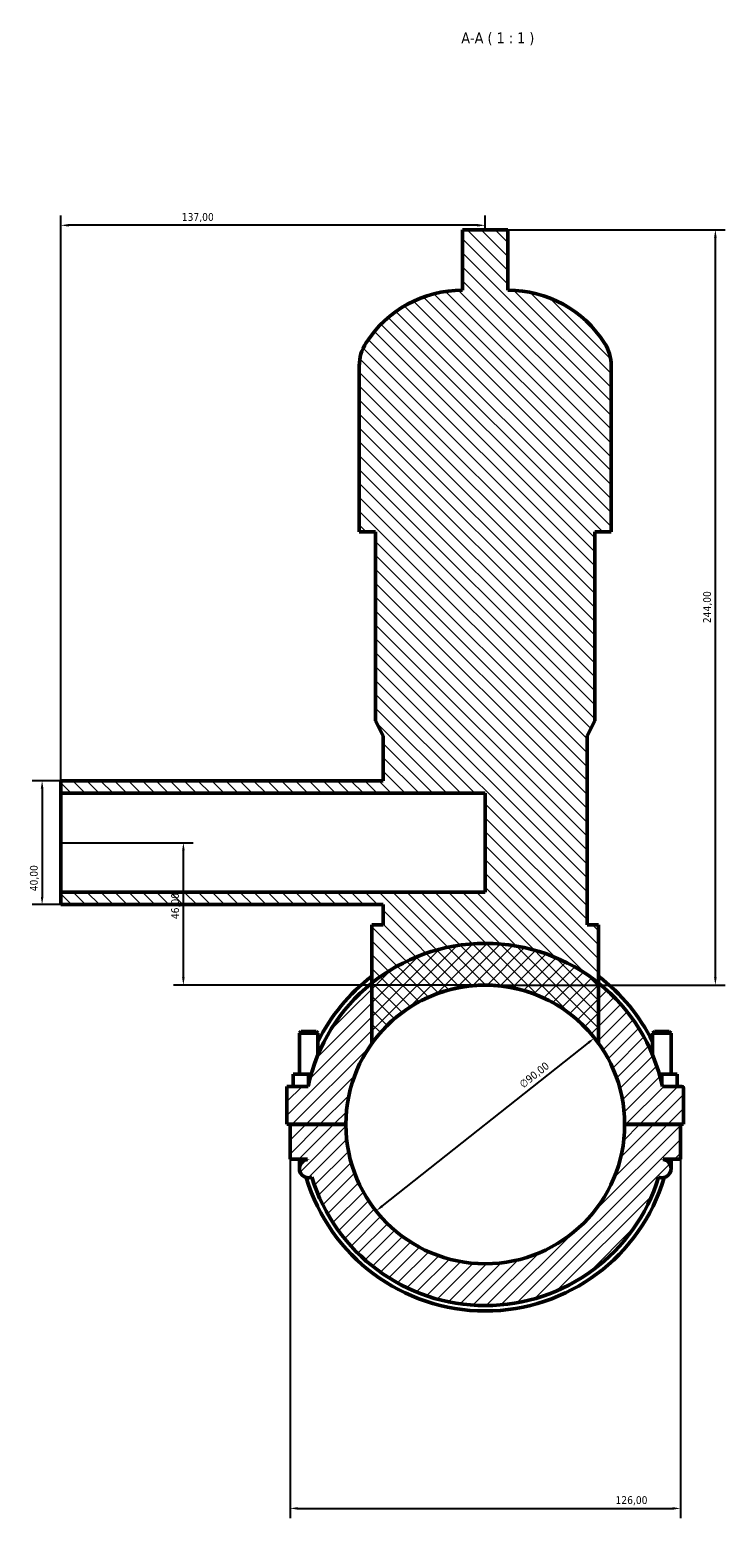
# Model space of a CAD drawing. Header units: millimetres. Extents: x 0 to 955, y -206 to 1211.
# Tile 7 of 8: x 342 to 566, y 730 to 1211. Entities that reach past the tile are written whole.
import ezdxf

# ---------------------------------------------------------------- set-up
doc = ezdxf.new("R2010")
doc.units = ezdxf.units.MM
for name, color, linetype, lineweight in [('Dimension (ISO)', 7, 'Continuous', 25), ('Hatch (ISO)', 7, 'Continuous', 18), ('Symbol (ISO)', 7, 'Continuous', 25), ('Visible (ISO)', 7, 'Continuous', 50)]:
    doc.layers.add(name, color=color, linetype=linetype, lineweight=lineweight)
doc.styles.add('Label Text (ISO)', font='tahoma.ttf')
doc.styles.add('Note Text (ISO)', font='tahoma.ttf')
doc.dimstyles.new('Default (ISO)', dxfattribs={"dimtxt": 2.5, "dimasz": 2.5, "dimexe": 3.175, "dimexo": 0, "dimgap": 0.762, "dimtad": 1, "dimrnd": 1e-08, "dimzin": 0, "dimtxsty": 'Note Text (ISO)', "dimcen": 0.09, "dimdle": 10, "dimclrd": 256, "dimclre": 256, "dimclrt": 232, "dimazin": 0, "dimtfac": 1.40208, "dimtmove": 0, "dimatfit": 3, "dimfxl": 1, "dimtolj": 1, "dimtzin": 0, "dimlwd": -1, "dimlwe": -1, "dimarcsym": 0})

# ---------------------------------------------------------------- blocks, each defined once
blk = doc.blocks.new('*D7')
at = {"layer": 'Defpoints', "color": 0, "transparency": 16777216}
for p in [(426.03, 846.45), (552.03, 846.45), (552.03, 733.67)]:
    blk.add_point(p, dxfattribs=at)
at = {"layer": 'Dimension (ISO)', "transparency": 16777216}
for p, q in [((426.03, 846.45), (426.03, 730.5)), ((552.03, 846.45), (552.03, 730.5)), ((428.53, 733.67), (549.53, 733.67))]:
    blk.add_line(p, q, dxfattribs=at)
for points in [[(428.53, 734.09), (428.53, 733.25), (426.03, 733.67)], [(549.53, 734.09), (549.53, 733.25), (552.03, 733.67)]]:
    blk.add_solid(points, dxfattribs=at)
at = {"layer": 'Dimension (ISO)', "color": 232, "true_color": 0xca0064, "transparency": 16777216, "insert": (531.08, 737.61), "char_height": 2.5, "attachment_point": 1, "style": 'Note Text (ISO)'}
blk.add_mtext('\\A1;126,00', dxfattribs=at)
blk = doc.blocks.new('*D8')
at = {"layer": 'Defpoints', "color": 0, "transparency": 16777216}
for p in [(524.29, 885.65), (453.77, 829.74)]:
    blk.add_point(p, dxfattribs=at)
at = {"layer": 'Dimension (ISO)', "transparency": 16777216}
blk.add_line((455.73, 831.29), (522.33, 884.1), dxfattribs=at)
for points in [[(522.07, 884.43), (522.59, 883.77), (524.29, 885.65)], [(455.47, 831.62), (455.99, 830.96), (453.77, 829.74)]]:
    blk.add_solid(points, dxfattribs=at)
at = {"layer": 'Dimension (ISO)', "color": 232, "true_color": 0xca0064, "transparency": 16777216, "insert": (499.74, 871.26), "char_height": 2.5, "attachment_point": 1, "rotation": 38.4097, "style": 'Note Text (ISO)'}
blk.add_mtext('\\A1;∅90,00', dxfattribs=at)
blk = doc.blocks.new('*D9')
at = {"layer": 'Defpoints', "color": 0, "transparency": 16777216}
for p in [(352.03, 968.7), (345.99, 928.7), (352.03, 928.7)]:
    blk.add_point(p, dxfattribs=at)
at = {"layer": 'Dimension (ISO)', "transparency": 16777216}
for p, q in [((352.03, 968.7), (342.82, 968.7)), ((345.99, 966.2), (345.99, 931.2)), ((352.03, 928.7), (342.82, 928.7))]:
    blk.add_line(p, q, dxfattribs=at)
for points in [[(345.57, 966.2), (346.41, 966.2), (345.99, 968.7)], [(345.57, 931.2), (346.41, 931.2), (345.99, 928.7)]]:
    blk.add_solid(points, dxfattribs=at)
at = {"layer": 'Dimension (ISO)', "color": 232, "true_color": 0xca0064, "transparency": 16777216, "insert": (342.06, 933.02), "char_height": 2.5, "attachment_point": 1, "rotation": 90, "style": 'Note Text (ISO)'}
blk.add_mtext('\\A1;40,00', dxfattribs=at)
blk = doc.blocks.new('*D10')
at = {"layer": 'Defpoints', "color": 0, "transparency": 16777216}
for p in [(352.03, 1148.14), (489.03, 1146.7), (352.03, 964.7)]:
    blk.add_point(p, dxfattribs=at)
at = {"layer": 'Dimension (ISO)', "transparency": 16777216}
for p, q in [((352.03, 964.7), (352.03, 1151.32)), ((489.03, 1146.7), (489.03, 1151.32)), ((486.53, 1148.14), (354.53, 1148.14))]:
    blk.add_line(p, q, dxfattribs=at)
for points in [[(354.53, 1148.56), (354.53, 1147.73), (352.03, 1148.14)], [(486.53, 1148.56), (486.53, 1147.73), (489.03, 1148.14)]]:
    blk.add_solid(points, dxfattribs=at)
at = {"layer": 'Dimension (ISO)', "color": 232, "true_color": 0xca0064, "transparency": 16777216, "insert": (391.08, 1152.08), "char_height": 2.5, "attachment_point": 1, "style": 'Note Text (ISO)'}
blk.add_mtext('\\A1;137,00', dxfattribs=at)
blk = doc.blocks.new('*D11')
at = {"layer": 'Defpoints', "color": 0, "transparency": 16777216}
for p in [(496.35, 1146.7), (563.32, 1146.7), (489.03, 902.7)]:
    blk.add_point(p, dxfattribs=at)
at = {"layer": 'Dimension (ISO)', "transparency": 16777216}
for p, q in [((496.35, 1146.7), (566.49, 1146.7)), ((563.32, 905.2), (563.32, 1144.2)), ((489.03, 902.7), (566.49, 902.7))]:
    blk.add_line(p, q, dxfattribs=at)
for points in [[(562.9, 1144.2), (563.73, 1144.2), (563.32, 1146.7)], [(562.9, 905.2), (563.73, 905.2), (563.32, 902.7)]]:
    blk.add_solid(points, dxfattribs=at)
at = {"layer": 'Dimension (ISO)', "color": 232, "true_color": 0xca0064, "transparency": 16777216, "insert": (559.38, 1019.64), "char_height": 2.5, "attachment_point": 1, "rotation": 90, "style": 'Note Text (ISO)'}
blk.add_mtext('\\A1;244,00', dxfattribs=at)
blk = doc.blocks.new('*D12')
at = {"layer": 'Defpoints', "color": 0, "transparency": 16777216}
for p in [(352.03, 948.7), (391.59, 948.7), (489.03, 902.7)]:
    blk.add_point(p, dxfattribs=at)
at = {"layer": 'Dimension (ISO)', "transparency": 16777216}
for p, q in [((352.03, 948.7), (394.76, 948.7)), ((391.59, 905.2), (391.59, 946.2)), ((489.03, 902.7), (388.41, 902.7))]:
    blk.add_line(p, q, dxfattribs=at)
for points in [[(391.17, 946.2), (392.01, 946.2), (391.59, 948.7)], [(391.17, 905.2), (392.01, 905.2), (391.59, 902.7)]]:
    blk.add_solid(points, dxfattribs=at)
at = {"layer": 'Dimension (ISO)', "color": 232, "true_color": 0xca0064, "transparency": 16777216, "insert": (387.66, 924.02), "char_height": 2.5, "attachment_point": 1, "rotation": 90, "style": 'Note Text (ISO)'}
blk.add_mtext('\\A1;46,00', dxfattribs=at)

msp = doc.modelspace()

# ---------------------------------------------------------------- hatches: boundary and pattern name
at = {"layer": 'Hatch (ISO)'}
h = msp.add_hatch(dxfattribs=at)
h.set_pattern_fill('ANSI31', color=256, scale=25.4, angle=90.00021, style=0)
h.set_pattern_definition([(135.0002, (0, 0), (-2.245056, -2.245072), [])])
edge = h.paths.add_edge_path()
edge.add_line((456.091, 922.216), (452.431, 922.216))
edge.add_line((452.431, 922.216), (452.431, 903.332))
edge.add_line((452.431, 903.332), (452.431, 883.877))
edge.add_ellipse((489.031, 857.696), major_axis=(-36.6, 26.181), ratio=1, start_angle=251.15421, end_angle=360, ccw=False)
edge.add_line((525.631, 883.877), (525.631, 903.332))
edge.add_line((525.631, 903.332), (525.631, 922.216))
edge.add_line((525.631, 922.216), (521.971, 922.216))
edge.add_line((521.971, 922.216), (521.971, 983.216))
edge.add_line((521.971, 983.216), (524.411, 988.096))
edge.add_line((524.411, 988.096), (524.411, 1049.096))
edge.add_line((524.411, 1049.096), (529.698, 1049.096))
edge.add_line((529.698, 1049.096), (529.698, 1102.776))
edge.add_ellipse((516.116, 1102.776), major_axis=(13.582, 0), ratio=1, start_angle=0, end_angle=32.61242)
edge.add_ellipse((496.351, 1090.13), major_axis=(31.205, 19.966), ratio=1, start_angle=0, end_angle=57.38758)
edge.add_line((496.351, 1127.176), (496.351, 1146.696))
edge.add_line((496.351, 1146.696), (481.711, 1146.696))
edge.add_line((481.711, 1146.696), (481.711, 1127.176))
edge.add_ellipse((481.711, 1090.13), major_axis=(0, 37.046), ratio=1, start_angle=0, end_angle=57.38758)
edge.add_ellipse((461.946, 1102.776), major_axis=(-11.441, 7.32), ratio=1, start_angle=0, end_angle=32.61242)
edge.add_line((448.365, 1102.776), (448.365, 1049.096))
edge.add_line((448.365, 1049.096), (453.651, 1049.096))
edge.add_line((453.651, 1049.096), (453.651, 988.096))
edge.add_line((453.651, 988.096), (456.091, 983.216))
edge.add_line((456.091, 983.216), (456.091, 968.696))
edge.add_line((456.091, 968.696), (352.031, 968.696))
edge.add_line((352.031, 968.696), (352.031, 964.696))
edge.add_line((352.031, 964.696), (489.031, 964.696))
edge.add_line((489.031, 964.696), (489.031, 932.696))
edge.add_line((489.031, 932.696), (352.031, 932.696))
edge.add_line((352.031, 932.696), (352.031, 928.696))
edge.add_line((352.031, 928.696), (456.091, 928.696))
edge.add_line((456.091, 928.696), (456.091, 922.216))
h = msp.add_hatch(dxfattribs=at)
h.set_pattern_fill('ANSI31', color=256, scale=25.4, style=0)
h.set_pattern_definition([(45, (0, 0), (-2.245064, 2.245064), [])])
edge = h.paths.add_edge_path()
edge.add_ellipse((552.531, 869.446), major_axis=(0.5, 0), ratio=1, start_angle=0, end_angle=90)
edge.add_line((552.531, 869.946), (546.234, 869.946))
edge.add_ellipse((489.031, 857.696), major_axis=(57.203, 12.25), ratio=1, start_angle=0, end_angle=39.18345)
edge.add_ellipse((489.031, 857.696), major_axis=(36.6, 45.636), ratio=1, start_angle=0, end_angle=77.45851)
edge.add_ellipse((489.031, 857.696), major_axis=(-36.6, 45.636), ratio=1, start_angle=0, end_angle=39.18345)
edge.add_line((431.828, 869.946), (425.031, 869.946))
edge.add_line((425.031, 869.946), (425.031, 857.746))
edge.add_line((425.031, 857.746), (444.031, 857.746))
edge.add_ellipse((489.031, 857.696), major_axis=(-45, 0.05), ratio=1, start_angle=180.12732, end_angle=360, ccw=False)
edge.add_line((534.031, 857.746), (553.031, 857.746))
edge.add_line((553.031, 857.746), (553.031, 869.446))
edge = h.paths.add_edge_path()
edge.add_line((546.439, 846.446), (552.031, 846.446))
edge.add_line((552.031, 846.446), (552.031, 857.646))
edge.add_line((552.031, 857.646), (534.031, 857.646))
edge.add_ellipse((489.031, 857.696), major_axis=(45, -0.05), ratio=1, start_angle=180.12732, end_angle=360, ccw=False)
edge.add_line((444.031, 857.646), (426.031, 857.646))
edge.add_line((426.031, 857.646), (426.031, 846.446))
edge.add_line((426.031, 846.446), (431.623, 846.446))
edge.add_ellipse((489.031, 857.696), major_axis=(-57.408, -11.25), ratio=1, start_angle=0, end_angle=0.02711)
edge.add_ellipse((432.031, 843.446), major_axis=(-0.403, 2.973), ratio=1, start_angle=0, end_angle=192.64198)
edge.add_ellipse((489.031, 857.696), major_axis=(-55.956, -17.063), ratio=1, start_angle=0, end_angle=146.08422)
edge.add_ellipse((546.031, 843.446), major_axis=(-1.044, -2.813), ratio=1, start_angle=0, end_angle=192.64198)
edge.add_ellipse((489.031, 857.696), major_axis=(57.403, -11.277), ratio=1, start_angle=0, end_angle=0.02711)

# ---------------------------------------------------------------- linework, layer by layer
at = {"layer": 'Visible (ISO)'}
for p, q in [((496.351, 1146.696), (481.711, 1146.696)), ((481.711, 1146.696), (481.711, 1127.176)), ((496.351, 1127.176), (496.351, 1146.696)), ((448.365, 1102.776), (448.365, 1049.096)), ((529.698, 1049.096), (529.698, 1102.776)), ((448.365, 1049.096), (453.651, 1049.096)), ((453.651, 1049.096), (453.651, 988.096)), ((524.411, 988.096), (524.411, 1049.096)), ((524.411, 1049.096), (529.698, 1049.096)), ((453.651, 988.096), (456.091, 983.216)), ((521.971, 983.216), (524.411, 988.096)), ((456.091, 983.216), (456.091, 968.696)), ((521.971, 922.216), (521.971, 983.216)), ((456.091, 968.696), (352.031, 968.696)), ((352.031, 968.696), (352.031, 964.696)), ((352.031, 964.696), (489.031, 964.696)), ((352.031, 932.696), (352.031, 964.696)), ((489.031, 964.696), (489.031, 932.696)), ((489.031, 932.696), (352.031, 932.696)), ((352.031, 932.696), (352.031, 928.696)), ((352.031, 928.696), (456.091, 928.696)), ((456.091, 928.696), (456.091, 922.216)), ((456.091, 922.216), (452.431, 922.216)), ((452.431, 922.216), (452.431, 883.877)), ((525.631, 922.216), (521.971, 922.216)), ((525.631, 883.877), (525.631, 922.216)), ((429.631, 887.746), (429.031, 887.146)), ((429.031, 887.146), (435.031, 887.146)), ((429.031, 887.146), (429.031, 873.946)), ((434.431, 887.746), (429.631, 887.746)), ((434.431, 887.746), (435.031, 887.146)), ((435.031, 887.146), (435.031, 880.196)), ((543.631, 887.746), (543.031, 887.146)), ((549.031, 887.146), (543.031, 887.146)), ((543.031, 880.196), (543.031, 887.146)), ((543.631, 887.746), (548.431, 887.746)), ((548.431, 887.746), (549.031, 887.146)), ((549.031, 873.946), (549.031, 887.146)), ((427.031, 869.946), (427.031, 873.946)), ((432.031, 873.946), (427.031, 873.946)), ((432.833, 873.946), (432.031, 873.946)), ((432.031, 870.858), (432.031, 873.946)), ((545.229, 873.946), (546.031, 873.946)), ((546.031, 870.858), (546.031, 873.946)), ((546.031, 873.946), (551.031, 873.946)), ((551.031, 869.946), (551.031, 873.946)), ((431.828, 869.946), (425.031, 869.946)), ((425.031, 869.946), (425.031, 857.746)), ((552.531, 869.946), (546.234, 869.946)), ((553.031, 857.746), (553.031, 869.446)), ((425.031, 857.746), (444.031, 857.746)), ((444.031, 857.646), (426.031, 857.646)), ((426.031, 857.646), (426.031, 846.446)), ((429.031, 857.746), (429.031, 857.646)), ((435.031, 857.746), (435.031, 857.646)), ((534.031, 857.746), (553.031, 857.746)), ((552.031, 857.646), (534.031, 857.646)), ((543.031, 857.646), (543.031, 857.746)), ((549.031, 857.646), (549.031, 857.746)), ((552.031, 846.446), (552.031, 857.646)), ((426.031, 846.446), (431.623, 846.446)), ((429.031, 846.446), (429.031, 843.446)), ((546.439, 846.446), (552.031, 846.446)), ((549.031, 843.446), (549.031, 846.446))]:
    msp.add_line(p, q, dxfattribs=at)
for centre, radius, start, end in [((481.711, 1090.13), 37.046, 90, 147.38758), ((496.351, 1090.13), 37.046, 32.61242, 90), ((461.946, 1102.776), 13.582, 147.38758, 180), ((516.116, 1102.776), 13.582, 0, 32.61242), ((489.031, 857.696), 58.5, 12.08729, 167.91271), ((489.031, 857.696), 60.255, 127.40307, 153.66185), ((489.031, 857.696), 60.255, 26.33815, 52.59693), ((489.031, 857.696), 45, 0.06366, 179.93634), ((489.031, 857.696), 45, 35.5771, 144.4229), ((552.531, 869.446), 0.5, 0, 90), ((489.031, 857.696), 45, 180.06366, 359.93634), ((432.031, 843.446), 3, 97.71526, 290.35723), ((489.031, 857.696), 58.5, 191.08749, 191.11459), ((546.031, 843.446), 3, 249.64277, 82.28474), ((489.031, 857.696), 58.5, 348.88541, 348.91251), ((489.031, 857.696), 60.255, 196.53786, 343.46214), ((489.031, 857.696), 58.5, 196.95789, 343.04211)]:
    msp.add_arc(centre, radius, start, end, dxfattribs=at)

# ---------------------------------------------------------------- texts
at = {"layer": 'Symbol (ISO)', "insert": (481.304, 1206.303), "char_height": 3.5, "attachment_point": 7, "style": 'Label Text (ISO)'}
msp.add_mtext('A-A ( 1 : 1 )', dxfattribs=at)

# ---------------------------------------------------------------- dimensions: what is measured, and where the dimension line sits
at = {"layer": 'Dimension (ISO)'}
for base, p1, p2, angle, picture, middle in [((352.031, 1148.144), (489.031, 1146.696), (352.031, 964.696), 180, '*D10', (396.031, 1148.144)), ((563.316, 1146.696), (489.031, 902.696), (496.351, 1146.696), 90, '*D11', (563.316, 1024.696)), ((345.991, 928.696), (352.031, 968.696), (352.031, 928.696), 90, '*D9', (345.991, 937.196)), ((391.59, 948.696), (489.031, 902.696), (352.031, 948.696), 90, '*D12', (391.59, 928.196)), ((552.031, 733.671), (426.031, 846.446), (552.031, 846.446), 180, '*D7', (536.031, 733.671))]:
    dim = msp.add_linear_dim(base=base, p1=p1, p2=p2, angle=angle, dimstyle='Default (ISO)', override={"dimdec": 2, "dimtp": 0, "dimtm": 0, "dimtdec": 2, "dimtofl": 0, "dimatfit": 1}, dxfattribs=at)
    dim.commit()
    dim.dimension.update_dxf_attribs({"geometry": picture, "text_midpoint": middle, "dimtype": 160})
dim = msp.add_diameter_dim_2p(p1=(453.77, 829.738), p2=(524.293, 885.653), dimstyle='Default (ISO)', override={"dimdec": 2, "dimlfac": 1, "dimtp": 0, "dimtm": 0, "dimtdec": 2, "dimatfit": 2}, dxfattribs=at)
dim.commit()
dim.dimension.update_dxf_attribs({"geometry": '*D8', "text_midpoint": (506.515, 871.558), "dimtype": 163})

doc.saveas('drawing.dxf')
